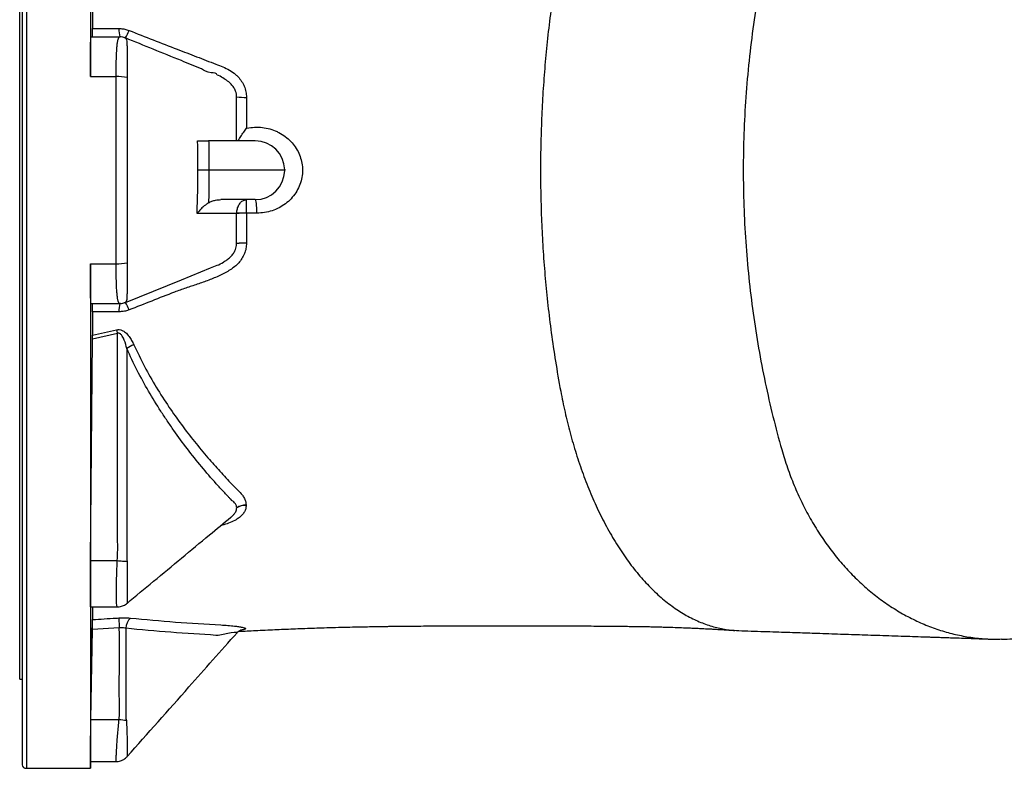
# Model space of a CAD drawing. Header units: millimetres. Extents: x 5407 to 15347, y 2145 to 17923.
# Tile 1 of 7: x 5407 to 8751, y 2583 to 5127. Entities that reach past the tile are written whole.
import ezdxf

# ---------------------------------------------------------------- set-up
doc = ezdxf.new("R2010")
doc.units = ezdxf.units.MM
doc.header["$LTSCALE"] = 5

msp = doc.modelspace()

# ---------------------------------------------------------------- linework, layer by layer
at = {"color": 7, "linetype": 'Continuous', "lineweight": 25}
for p, q in [((5414.9, 6636), (5414.9, 2594.2)), ((5406.9, 2885.1), (5406.9, 6345.1)), ((5646.9, 6052.3), (5646.9, 4933.1)), ((5654.4, 5175.9), (5654.4, 5096.1)), ((5649.1, 5068.1), (5746.4, 5068.1)), ((5646.9, 4933.1), (5734.3, 4933.1)), ((6177.1, 4862.6), (6177.2, 4757.5)), ((6206.8, 4715.1), (6048.6, 4715.1)), ((6306.9, 4615.1), (6049.4, 4615.1)), ((6306.8, 4616.9), (6306.9, 4615.1)), ((6306.8, 4613.4), (6306.9, 4615.1)), ((6206.8, 4515.1), (6089.7, 4515.1)), ((6143.5, 4366), (6143.6, 4467.7)), ((6143.6, 4467.7), (6143.6, 4469)), ((6177.2, 4468.7), (6177.1, 4367.7)), ((6177.2, 4469), (6177.2, 4468.7)), ((6212.4, 4468.9), (6177.2, 4469)), ((6143.5, 4365.6), (6143.5, 4365.6)), ((6177.1, 4367.7), (6177.1, 4367.3)), ((5646.9, 4297.2), (5646.9, 3177.9)), ((5646.9, 4297.2), (5734.3, 4297.2)), ((5649.1, 4162.2), (5746.4, 4162.2)), ((5738.7, 4060.4), (5654.3, 4040.6)), ((5654.4, 4054.4), (5735.9, 4072.8)), ((5647.6, 3288.3), (5654.3, 4040.6)), ((5770.8, 4008.7), (5770.8, 3296.1)), ((6143.8, 3467.5), (6143.8, 3467.7)), ((6143.8, 3467.4), (6143.8, 3467.5)), ((6175.9, 3476.6), (6175.9, 3476.4)), ((6175.9, 3476.4), (6175.9, 3476.2)), ((5647.6, 3288.3), (5738.4, 3288.3)), ((5646.9, 3177.9), (5646.9, 2607.7)), ((5646.9, 3131.1), (5738.5, 3131.1)), ((5648.8, 2749), (5653.8, 3054.1)), ((5745.2, 3059.9), (5653.8, 3054.1)), ((5406.9, 2885.1), (5414.9, 2885.1)), ((5648.8, 2749), (5744.5, 2749)), ((5429.5, 2582.6), (5646.9, 2582.6)), ((5646.9, 2607.7), (5646.9, 2582.6)), ((5646.9, 2605.7), (5734.4, 2605.7)), ((5646.9, 2582.6), (5647.3, 2605.7))]:
    msp.add_line(p, q, dxfattribs=at)
at = {"color": 8, "linetype": 'Continuous', "lineweight": 25}
msp.add_line((5429.5, 6647.6), (5429.5, 2582.6), dxfattribs=at)
at = {"color": 7, "linetype": 'Continuous', "lineweight": 25, "flags": 128}
for points in [[(5765.9, 5064.4), (5765.9, 5064.4)], [(6212.4, 4468.9), (6212.2, 4478.1), (6211.9, 4486.9), (6211.3, 4494.9), (6210.6, 4501.8), (6209.8, 4507.5), (6208.9, 4511.7), (6207.9, 4514.3), (6206.8, 4515.1)], [(6143.6, 4467.7), (6077.7, 4467.7), (6009.1, 4467.7)], [(5765.9, 4165.9), (5955.9, 4243), (6054.7, 4283.1)], [(6054.7, 4283.1), (6077, 4292.1), (6077, 4292.1), (6077, 4292.1)], [(5735.9, 4072.8), (5736.3, 4071.3), (5736.6, 4069.8), (5736.9, 4068.2), (5737.3, 4066.7), (5737.6, 4065.1), (5738, 4063.6), (5738.3, 4062), (5738.7, 4060.4)], [(5738.4, 3288.3), (5742.9, 3287.9), (5747.3, 3287.6), (5751.7, 3287.3), (5756, 3287), (5760.1, 3286.7), (5764, 3286.4), (5767.8, 3286.2), (5771.3, 3286)], [(5743, 3093.7), (5743.2, 3091.6), (5743.4, 3088.7), (5743.6, 3085.1), (5743.9, 3080.9), (5744.2, 3076.2), (5744.6, 3071), (5744.9, 3065.5), (5745.2, 3059.9)]]:
    msp.add_lwpolyline(points, dxfattribs=at)
at = {"color": 8, "linetype": 'Continuous', "lineweight": 25, "flags": 128}
for points in [[(5765.9, 4165.9), (5765.9, 4165.9)], [(6144.7, 3043.2), (6145.1, 3044.2), (6144.2, 3044.5), (6140.6, 3044.6), (6134.7, 3044.3), (6124.9, 3043.1), (6113.2, 3041.1), (6097.4, 3037.9), (6080.4, 3033.7), (6080.4, 3033.7), (6080.4, 3033.7)]]:
    msp.add_lwpolyline(points, dxfattribs=at)
at = {"color": 7, "linetype": 'Continuous', "lineweight": 25}
for centre, radius, start, end in [((5826, 5090.6), 82.1, 176.0553, 195.9736), ((5647.9, 5136.6), 138.4, 328.5351, 340.2828), ((5746.4, 5019.4), 48.6, 63.7044, 89.9841), ((5736.8, 4703), 230.1, 81.2534, 90.615), ((6171.9, 5092.1), 229.6, 262.9036, 271.303), ((6206.8, 4615.1), 100, 1, 90), ((6206.8, 4615.1), 100, 270, 359), ((6160.4, 4096.2), 373.1, 87.4247, 92.5753), ((6172, 4082.3), 386.4, 89.2358, 94.2182), ((6171.9, 4138.1), 229.6, 88.6973, 97.0963), ((6171.9, 4138.1), 229.3, 88.695, 97.1069), ((5736.8, 4527.3), 230.1, 269.385, 278.7466), ((5826, 4139.6), 82.1, 164.0264, 183.9447), ((5746.4, 4210.8), 48.6, 270.0159, 296.2956), ((5647.9, 4093.6), 138.4, 19.7172, 31.4649), ((5833.2, 3924.7), 104.7, 111.7623, 126.6153), ((6172.5, 3426.8), 49.9, 86.0743, 125.0899), ((6172.4, 3426.7), 49.8, 85.9242, 125.0028), ((6172.3, 3426.6), 49.7, 85.7919, 124.923), ((5816.9, 3057), 49.7, 133.3345, 177.9874), ((5812.1, 3165.9), 422.4, 260.7891, 264.1657), ((5429.5, 2597.6), 15, 193.1183, 270)]:
    msp.add_arc(centre, radius, start, end, dxfattribs=at)
for points, knots in [([(8000, 5582.5), (7978.3, 5507.6), (7939.4, 5353.1), (7896.3, 5111.2), (7870.1, 4863.3), (7864.3, 4697.4), (7864.3, 4534.5), (7869.8, 4371.9), (7895, 4128.7), (7936.5, 3891.2), (7974, 3739.6), (7994.8, 3666)], [0.3435188, 0.3435188, 0.3435188, 0.3435188, 0.3658241, 0.3881294, 0.4104346, 0.4327399, 0.4327399, 0.454593, 0.4764462, 0.4982993, 0.5201525, 0.5201525, 0.5201525, 0.5201525]), ([(7244.2, 5366.1), (7237.6, 5330.9), (7225.9, 5263.3), (7211.9, 5167.2), (7200.5, 5074.3), (7191.5, 4983.2), (7184.5, 4892.7), (7179.5, 4802), (7176.5, 4710.1), (7175.7, 4647.2), (7175.7, 4615.1), (7175.7, 4583.4), (7176.4, 4521), (7179.5, 4429.2), (7184.5, 4338.3), (7191.4, 4247.5), (7200.5, 4155.9), (7211.9, 4062.7), (7226, 3966.4), (7237.6, 3899.1), (7244.2, 3864.2)], [0.9114226, 0.9114226, 0.9114226, 0.9114226, 0.9224948, 0.933567, 0.9446391, 0.9557113, 0.9667835, 0.9778557, 0.9889278, 1, 1, 1, 1.0109535, 1.021907, 1.0328605, 1.043814, 1.0547676, 1.0657211, 1.0766746, 1.0876281, 1.0876281, 1.0876281, 1.0876281]), ([(5653.9, 5068.1), (5654, 5068.5), (5654.1, 5069.4), (5654.3, 5076.4), (5654.4, 5085.7), (5654.4, 5093), (5654.4, 5096.1)], [0, 0, 0, 0, 0.268019, 0.536065, 0.803291, 1, 1, 1, 1]), ([(5654.4, 5096.1), (5681, 5096.1), (5710.9, 5096.2), (5740.8, 5096.3), (5744.1, 5096.3)], [0, 0, 0, 0, 0.888288, 1, 1, 1, 1]), ([(5744.1, 5096.3), (5746, 5096.3), (5752.7, 5096.1), (5764.3, 5094.6), (5773.5, 5091.5), (5778.1, 5089.9)], [0, 0, 0, 0, 0.166069, 0.577312, 1, 1, 1, 1]), ([(5778.1, 5089.9), (5805.4, 5079.2), (5859.9, 5057.8), (5936.5, 5028.1), (6007.7, 5000.9), (6059.2, 4980.7), (6096.9, 4966.7), (6119.8, 4955.9), (6136.7, 4943.6), (6150.3, 4930.6), (6160.9, 4917.3), (6170.1, 4900.3), (6176, 4881.9), (6176.7, 4869), (6177.1, 4862.6)], [0, 0, 0, 0, 0.181791, 0.363575, 0.509547, 0.655524, 0.708218, 0.760736, 0.812987, 0.838899, 0.879232, 0.91953, 0.959771, 1, 1, 1, 1]), ([(5646.9, 4933.1), (5646.9, 4941.9), (5646.9, 4959.5), (5647, 4984.3), (5647.2, 5007), (5647.4, 5026.9), (5647.7, 5043.3), (5648.1, 5056), (5648.5, 5064.4), (5648.8, 5067.7), (5649, 5068), (5649.1, 5068.1)], [0, 0, 0, 0, 0.119293, 0.238586, 0.35788, 0.477175, 0.596476, 0.715778, 0.835094, 0.95441, 1, 1, 1, 1]), ([(5734.3, 4933.1), (5734.3, 4936.5), (5734.3, 4948.5), (5734.6, 4969), (5735.1, 4993), (5736, 5014.7), (5737.2, 5033.4), (5738.8, 5048.6), (5740.8, 5059.6), (5743.3, 5066.7), (5745.3, 5067.6), (5746.4, 5068.1)], [0, 0, 0, 0, 0.045458, 0.162499, 0.282927, 0.400326, 0.521139, 0.639259, 0.76085, 0.878714, 1, 1, 1, 1]), ([(5746.4, 5068.1), (5747.1, 5068.1), (5748.3, 5068.1), (5747.9, 5068.1), (5747.8, 5068.1)], [0, 0, 0, 0, 0.659058, 1, 1, 1, 1]), ([(5765.9, 5064.4), (5762.9, 5065.5), (5756.8, 5067.6), (5750.3, 5067.9), (5747.1, 5068.1)], [0, 0, 0, 0, 0.500004, 1, 1, 1, 1]), ([(6024.2, 4959.6), (6001.4, 4968.8), (5914.6, 5004.1), (5829, 5038.8), (5765.9, 5064.4)], [0, 0, 0, 0, 0.262537, 1, 1, 1, 1]), ([(5765.9, 5064.4), (5765.9, 5064.4), (5765.9, 5063.9), (5766.9, 5063.5), (5767.9, 5063)], [0, 0, 0, 0, 0.000026, 1, 1, 1, 1]), ([(5767.9, 5063), (5768.5, 5061.5), (5769.9, 5058.5), (5770.8, 5049.1), (5771.4, 5036.5), (5771.6, 5021.1), (5771.7, 5003.3), (5771.8, 4983.5), (5771.8, 4962), (5771.8, 4944.1), (5771.8, 4933.4), (5771.8, 4930.4)], [0, 0, 0, 0, 0.125953, 0.251947, 0.372407, 0.492869, 0.609491, 0.72611, 0.841066, 0.95602, 1, 1, 1, 1]), ([(6077, 4938.1), (6077, 4938.1), (6077, 4945.5), (6047.8, 4944.7), (6033.2, 4953.9), (6024.2, 4959.6)], [0, 0, 0, 0, 0.000001, 0.384533, 1, 1, 1, 1]), ([(5734.3, 4297.2), (5734.3, 4320.6), (5734.3, 4367.5), (5734.3, 4438.3), (5734.2, 4509.5), (5734.2, 4586.5), (5734.2, 4669.2), (5734.2, 4757.5), (5734.3, 4845.6), (5734.3, 4903.9), (5734.3, 4933.1)], [0, 0, 0, 0, 0.111311, 0.222621, 0.334481, 0.446341, 0.584624, 0.72317, 0.861454, 1, 1, 1, 1]), ([(5771.8, 4930.4), (5771.8, 4901.5), (5771.8, 4843.7), (5771.8, 4756.4), (5771.8, 4668.8), (5771.8, 4586.9), (5771.8, 4510.7), (5771.8, 4440.3), (5771.8, 4369.9), (5771.8, 4323.2), (5771.8, 4299.8)], [0, 0, 0, 0, 0.138289, 0.276838, 0.415118, 0.553657, 0.664971, 0.776285, 0.888142, 1, 1, 1, 1]), ([(6143.5, 4864.3), (6143.4, 4867.4), (6143, 4873.9), (6140.6, 4882.6), (6136.5, 4892.1), (6130.1, 4902.1), (6121.5, 4911.1), (6110.5, 4920.4), (6096.1, 4928.9), (6084.1, 4936.8), (6077, 4938.1), (6077, 4938.1)], [0, 0, 0, 0, 0.090517, 0.183877, 0.255279, 0.384432, 0.518651, 0.606641, 0.789097, 0.999994, 1, 1, 1, 1]), ([(6143.6, 4715.1), (6143.6, 4740), (6143.6, 4789.9), (6143.6, 4839.5), (6143.5, 4864.3)], [0, 0, 0, 0, 0.499606, 1, 1, 1, 1]), ([(6148.7, 4715.1), (6151.5, 4720), (6157.4, 4729.7), (6167.2, 4743.9), (6174, 4753.2), (6177.1, 4757.4), (6177.2, 4757.5)], [0, 0, 0, 0, 0.344533, 0.696562, 0.998102, 1, 1, 1, 1]), ([(6177.2, 4757.5), (6177.6, 4757.6), (6186.6, 4759.5), (6204.7, 4761.8), (6231, 4761), (6256.8, 4755.9), (6273.4, 4749.8), (6289.2, 4742.4), (6304.2, 4733.8), (6323.7, 4717.9), (6340, 4699.3), (6352.7, 4678.8), (6361.7, 4656.5), (6367, 4633), (6367.9, 4608.8), (6364.7, 4584.2), (6356.9, 4560.3), (6344.9, 4537.8), (6329, 4517.7), (6309.8, 4500.5), (6288, 4486.7), (6264.1, 4476.6), (6238.7, 4470.2), (6221.1, 4469.3), (6212.4, 4468.9)], [0, 0, 0, 0, 0.002536, 0.054317, 0.106103, 0.157416, 0.208727, 0.210439, 0.260834, 0.311217, 0.358998, 0.406761, 0.453228, 0.499681, 0.547094, 0.594509, 0.644019, 0.693551, 0.744286, 0.795041, 0.845978, 0.896921, 0.948461, 1, 1, 1, 1]), ([(6011.8, 4615.1), (6011.9, 4631.9), (6012.3, 4665.2), (6011.4, 4698.5), (6011, 4715.1)], [0, 0, 0, 0, 0.501861, 1, 1, 1, 1]), ([(6011, 4715.1), (6015.2, 4715.1), (6023.4, 4715.1), (6037.2, 4715.1), (6045.7, 4715.1), (6048.6, 4715.1)], [0, 0, 0, 0, 0.396151, 0.792297, 1, 1, 1, 1]), ([(6048.6, 4715.1), (6049, 4698.5), (6049.8, 4665.2), (6049.5, 4631.9), (6049.4, 4615.1)], [0, 0, 0, 0, 0.498326, 1, 1, 1, 1]), ([(6009.1, 4467.7), (6010.4, 4500.1), (6012.4, 4549.2), (6011.9, 4598.4), (6011.8, 4615.1)], [0, 0, 0, 0, 0.659776, 1, 1, 1, 1]), ([(6049.4, 4615.1), (6043.7, 4615.1), (6032.5, 4615.1), (6020, 4615.1), (6013.8, 4615.1), (6011.9, 4615.1), (6011.8, 4615.1)], [0, 0, 0, 0, 0.396312, 0.792622, 0.989138, 1, 1, 1, 1]), ([(6049.4, 4615.1), (6049.5, 4598.4), (6049.8, 4565.1), (6049.1, 4528.1), (6048.4, 4507.8), (6048.3, 4504.1)], [0, 0, 0, 0, 0.451967, 0.900917, 1, 1, 1, 1]), ([(6048.3, 4504.1), (6052, 4506.1), (6059.5, 4510.1), (6073.5, 4514.2), (6083.8, 4514.8), (6089.7, 4515.1)], [0, 0, 0, 0, 0.289663, 0.588206, 1, 1, 1, 1]), ([(6143.6, 4469), (6144.2, 4474.1), (6145.4, 4484.3), (6151.1, 4497.7), (6159.3, 4508.2), (6168.6, 4514), (6175.1, 4515.1), (6177.7, 4515.1), (6177.8, 4515.1)], [0, 0, 0, 0, 0.2088412, 0.4120534, 0.6192622, 0.8420771, 0.9985926, 1, 1, 1, 1]), ([(6177.2, 4469), (6177.2, 4474.1), (6177.2, 4484.3), (6177.3, 4497.7), (6177.5, 4508.2), (6177.6, 4514), (6177.7, 4515.1), (6177.8, 4515.1), (6177.8, 4515.1)], [0, 0, 0, 0, 0.208831, 0.412042, 0.619259, 0.842081, 0.998592, 1, 1, 1, 1]), ([(6048.3, 4504.1), (6045.3, 4502.2), (6039.5, 4498.5), (6030.1, 4490.9), (6020.5, 4481.8), (6013.4, 4473.5), (6009.9, 4468.8), (6009.1, 4467.7), (6009.1, 4467.7)], [0, 0, 0, 0, 0.183609, 0.367433, 0.640924, 0.914676, 0.998244, 1, 1, 1, 1]), ([(6177.1, 4367.3), (6176.8, 4361.2), (6176, 4348.9), (6170.5, 4331.2), (6162.1, 4314.9), (6150.9, 4300.1), (6137.3, 4287.2), (6116.1, 4272.2), (6086.5, 4256.7), (6048.8, 4241), (6010.1, 4227.4), (5971, 4214.6), (5919.2, 4196), (5855.2, 4170.5), (5803.8, 4150.4), (5778.1, 4140.3)], [0, 0, 0, 0, 0.038388, 0.076798, 0.115395, 0.154021, 0.193309, 0.232627, 0.317109, 0.40181, 0.487004, 0.572385, 0.657441, 0.828719, 1, 1, 1, 1]), ([(6077, 4292.1), (6077, 4292.1), (6084.8, 4293.6), (6096, 4301.1), (6110.9, 4310.2), (6121.7, 4319.2), (6130.9, 4329.3), (6137.3, 4339.6), (6141.4, 4349.8), (6143.2, 4358.2), (6143.5, 4363.5), (6143.5, 4365.6), (6143.5, 4365.6)], [0, 0, 0, 0, 0.000006, 0.23264, 0.367531, 0.504382, 0.628594, 0.756838, 0.847273, 0.940169, 0.999997, 1, 1, 1, 1]), ([(6143.5, 4365.6), (6143.5, 4365.6), (6143.5, 4365.8), (6143.5, 4365.9), (6143.5, 4366)], [0, 0, 0, 0, 0.000291, 1, 1, 1, 1]), ([(5649.1, 4162.2), (5649, 4162.7), (5648.7, 4163.6), (5648.2, 4170.6), (5647.9, 4181.6), (5647.5, 4196.7), (5647.3, 4215.3), (5647.1, 4237), (5646.9, 4261.1), (5646.9, 4281.6), (5646.9, 4293.8), (5646.9, 4297.2)], [0, 0, 0, 0, 0.119329, 0.238657, 0.357988, 0.477319, 0.59664, 0.71596, 0.835265, 0.95457, 1, 1, 1, 1]), ([(5746.4, 4162.2), (5745.9, 4162.3), (5744.4, 4162.6), (5742.2, 4166.1), (5739.9, 4174.5), (5738.1, 4187.2), (5736.7, 4203.6), (5735.6, 4223.4), (5734.9, 4245.9), (5734.4, 4270.7), (5734.4, 4288.3), (5734.3, 4297.2)], [0, 0, 0, 0, 0.051973, 0.168744, 0.288841, 0.405612, 0.525732, 0.64258, 0.762795, 0.879709, 1, 1, 1, 1]), ([(5771.8, 4299.8), (5771.8, 4292.2), (5771.8, 4276.8), (5771.8, 4254.9), (5771.8, 4234.5), (5771.7, 4215.9), (5771.5, 4199.7), (5771.1, 4186), (5770.3, 4175.5), (5769.2, 4169.6), (5768.2, 4167.8), (5767.9, 4167.2)], [0, 0, 0, 0, 0.114747, 0.229503, 0.345201, 0.46091, 0.579096, 0.697297, 0.820627, 0.943929, 1, 1, 1, 1]), ([(5654.4, 4134.2), (5654.4, 4138.3), (5654.4, 4146.7), (5654.2, 4155.9), (5654.1, 4161.4), (5654, 4162), (5653.9, 4162.2)], [0, 0, 0, 0, 0.264972, 0.529906, 0.795882, 1, 1, 1, 1]), ([(5749.2, 4162.2), (5749.2, 4162.2), (5749.2, 4162.2), (5747.8, 4162.2), (5746.4, 4162.2)], [0, 0, 0, 0, 0.024075, 1, 1, 1, 1]), ([(5749.2, 4162.4), (5751.7, 4162.5), (5757.4, 4162.9), (5762.9, 4164.8), (5765.9, 4165.9)], [0, 0, 0, 0, 0.4392838, 1, 1, 1, 1]), ([(5767.9, 4167.2), (5766.9, 4166.8), (5765.9, 4166.4), (5765.9, 4165.9), (5765.9, 4165.9)], [0, 0, 0, 0, 0.999974, 1, 1, 1, 1]), ([(5654.4, 4134.2), (5654.4, 4120.6), (5654.4, 4093.8), (5654.4, 4067.4), (5654.4, 4054.4)], [0, 0, 0, 0, 0.509319, 1, 1, 1, 1]), ([(5744.1, 4134), (5717.6, 4134.1), (5687.6, 4134.1), (5657.7, 4134.2), (5654.4, 4134.2)], [0, 0, 0, 0, 0.888288, 1, 1, 1, 1]), ([(5778.1, 4140.3), (5776.3, 4139.7), (5770.1, 4137.3), (5758.7, 4134.6), (5749, 4134.2), (5744.1, 4134)], [0, 0, 0, 0, 0.165714, 0.577146, 1, 1, 1, 1]), ([(5735.9, 4072.8), (5739, 4073.1), (5745.4, 4073.9), (5756, 4070.8), (5767.6, 4063.1), (5778.2, 4051), (5787.3, 4036.6), (5792.1, 4026.8), (5794.4, 4021.9)], [0, 0, 0, 0, 0.106372, 0.222105, 0.376716, 0.600691, 0.800211, 1, 1, 1, 1]), ([(5738.4, 3288.3), (5739, 3300.5), (5740.2, 3325), (5739.1, 3361.7), (5738.3, 3422.9), (5739.5, 3655.9), (5739, 3876.5), (5738.7, 4060.4)], [0, 0, 0, 0, 0.047532, 0.095129, 0.142728, 0.285446, 1, 1, 1, 1]), ([(5770.8, 4008.7), (5768.2, 4018.5), (5764.3, 4033.2), (5756.6, 4049.9), (5750.7, 4057.5), (5746.4, 4060.3), (5743.5, 4061.2), (5740.9, 4061.2), (5739.3, 4060.7), (5738.7, 4060.4)], [0, 0, 0, 0, 0.459665, 0.694782, 0.835065, 0.888351, 0.923497, 0.969556, 1, 1, 1, 1]), ([(5794.4, 4021.9), (5806.3, 3997.2), (5830.2, 3947.6), (5870.3, 3877.1), (5912.3, 3811.4), (5955.9, 3750.2), (6000.1, 3692.8), (6043.7, 3640), (6086.7, 3591.6), (6119.7, 3555.5), (6146.7, 3529.5), (6161.7, 3513.9), (6170.6, 3499.6), (6175.1, 3488), (6175.6, 3480.3), (6175.9, 3476.6)], [0, 0, 0, 0, 0.116439, 0.232991, 0.349447, 0.456872, 0.564342, 0.671781, 0.764444, 0.857108, 0.896026, 0.934799, 0.957035, 0.979257, 1, 1, 1, 1]), ([(6125.7, 3494.5), (6125.7, 3494.5), (6125.7, 3494.5), (6125.7, 3494.5), (6125.6, 3494.6), (6125.5, 3494.7), (6125.3, 3495), (6124.8, 3495.4), (6123.8, 3496.4), (6121.9, 3498.4), (6118.1, 3502.4), (6114.9, 3505.8), (6108.4, 3512.6), (6104.1, 3517.2), (6091.2, 3531.1), (6065.7, 3559.1), (6040.8, 3588.1), (6008.1, 3627.5), (5992.1, 3647.7), (5960.7, 3688.7), (5945.4, 3709.7), (5922.8, 3741.7), (5915.4, 3752.4), (5900.7, 3774.2), (5893.4, 3785.2), (5871.8, 3818.4), (5857.9, 3841), (5817.9, 3910.3), (5793.2, 3958.4), (5770.8, 4008.7)], [0, 0, 0, 0, 0.000122, 0.000122, 0.000244, 0.000488, 0.000977, 0.001953, 0.003906, 0.007812, 0.015625, 0.03125, 0.03125, 0.0625, 0.0625, 0.125, 0.25, 0.25, 0.375, 0.375, 0.5, 0.5, 0.5625, 0.5625, 0.625, 0.625, 0.75, 0.75, 1, 1, 1, 1]), ([(5651.7, 3834.7), (5651.7, 3829.5), (5651.8, 3819), (5651.7, 3799), (5651.5, 3778.6), (5651.2, 3759.6), (5650.9, 3744.3), (5650.5, 3734.5), (5650.2, 3731.1), (5649.9, 3734.7), (5649.7, 3744.7), (5649.6, 3760.1), (5649.7, 3779.2), (5649.8, 3799.7), (5650.1, 3819.3), (5650.4, 3836), (5650.7, 3847.7), (5651.1, 3853.1), (5651.4, 3851.7), (5651.6, 3844.7), (5651.7, 3837.5), (5651.7, 3834.7)], [0, 0, 0, 0, 0.0536766, 0.1073531, 0.1610301, 0.2147127, 0.2684036, 0.3221017, 0.3758026, 0.4295006, 0.4831925, 0.5368768, 0.5905555, 0.6442326, 0.6979135, 0.751601, 0.8052961, 0.8589963, 0.9126963, 0.9663914, 1, 1, 1, 1]), ([(7244.2, 3864.2), (7248.9, 3840.4), (7258.5, 3792.3), (7276.1, 3721.5), (7296.5, 3651.2), (7319.9, 3582.1), (7346.2, 3514.9), (7375.5, 3450.2), (7407.5, 3388.6), (7442.1, 3330.9), (7479, 3277.6), (7518, 3229.3), (7558.7, 3186.4), (7600.7, 3149.2), (7643.5, 3118), (7686.9, 3092.8), (7730.4, 3073.5), (7773.6, 3060.1), (7813.1, 3052.4), (7838.2, 3051.3), (7848.9, 3050.9)], [0, 0, 0, 0, 0.051419, 0.10416, 0.158167, 0.213359, 0.269625, 0.326824, 0.384787, 0.443317, 0.502197, 0.561197, 0.620083, 0.678625, 0.736601, 0.793822, 0.850114, 0.905328, 0.959367, 1, 1, 1, 1]), ([(7994.8, 3666), (8001.1, 3645.2), (8013.6, 3603.8), (8036.5, 3543.9), (8062.4, 3486.3), (8091.4, 3431.2), (8123.2, 3378.8), (8157.7, 3329.4), (8194.7, 3283), (8234, 3240), (8275.5, 3200.4), (8319.1, 3164.5), (8364.4, 3132.3), (8411.3, 3103.9), (8459.7, 3079.6), (8509.2, 3059.3), (8559.7, 3043.3), (8611.1, 3031.4), (8663, 3024), (8706.7, 3020.8), (8733, 3021.8), (8741.8, 3022.1)], [0, 0, 0, 0, 0.055053, 0.1098825, 0.1645096, 0.2189526, 0.2732345, 0.3273744, 0.38139, 0.4353014, 0.4891268, 0.5428832, 0.5965898, 0.6502635, 0.703922, 0.7575828, 0.811263, 0.8649811, 0.918754, 0.9725996, 1, 1, 1, 1]), ([(6143.8, 3467.7), (6143.6, 3470.2), (6143.1, 3475.1), (6139.6, 3482), (6135.7, 3486.4), (6131.5, 3490.8), (6125.7, 3492.4), (6125.7, 3494.5), (6125.7, 3494.5)], [0, 0, 0, 0, 0.23395, 0.46598, 0.698308, 0.749857, 0.999994, 1, 1, 1, 1]), ([(5771.3, 3143), (5801.4, 3168.1), (5862.9, 3219.2), (5956.3, 3296.8), (6043.7, 3369.4), (6099.9, 3415.8), (6124.3, 3435.9)], [0, 0, 0, 0, 0.25918, 0.528368, 0.795634, 1, 1, 1, 1]), ([(6124.3, 3435.9), (6124.5, 3436.1), (6124.8, 3436.3), (6125, 3436.5), (6125, 3436.5)], [0, 0, 0, 0, 0.80139, 1, 1, 1, 1]), ([(5646.9, 3177.9), (5646.9, 3179.5), (5646.9, 3187.5), (5646.9, 3203.5), (5647, 3227.3), (5647.2, 3253), (5647.4, 3273.7), (5647.6, 3285.5), (5647.6, 3288.3)], [0, 0, 0, 0, 0.052815, 0.27241, 0.492005, 0.711601, 0.931199, 1, 1, 1, 1]), ([(5770.8, 3296.1), (5770.8, 3296.1), (5770.8, 3292.7), (5771, 3289.3), (5771.3, 3286)], [0, 0, 0, 0, 0.000029, 1, 1, 1, 1]), ([(5647.6, 3131.3), (5647.5, 3131.6), (5647.3, 3132.1), (5647.1, 3138.5), (5647, 3148.6), (5646.9, 3161.8), (5646.9, 3172.5), (5646.9, 3177.9)], [0, 0, 0, 0, 0.192506, 0.404193, 0.622019, 0.80892, 1, 1, 1, 1]), ([(5654.2, 3131.1), (5654.2, 3127.1), (5654.2, 3110.8), (5654.2, 3097.9), (5654.2, 3088.1)], [0, 0, 0, 0, 0.244035, 1, 1, 1, 1]), ([(5738.5, 3131.2), (5739.1, 3131.2), (5742.5, 3130.9), (5748.6, 3131.9), (5756.4, 3134.1), (5763.3, 3137.4), (5768.2, 3140.5), (5770.6, 3142.6), (5771.2, 3143.1)], [0, 0, 0, 0, 0.046584, 0.28354, 0.508484, 0.723154, 0.928416, 1, 1, 1, 1]), ([(5653.8, 3054.1), (5653.9, 3058.6), (5654, 3067.5), (5654.2, 3078.7), (5654.2, 3085.3), (5654.2, 3087.5), (5654.2, 3088.1)], [0, 0, 0, 0, 0.293035, 0.58609, 0.878615, 1, 1, 1, 1]), ([(5654.2, 3088.1), (5680.8, 3089.8), (5710.4, 3091.7), (5740, 3093.5), (5743, 3093.7)], [0, 0, 0, 0, 0.898994, 1, 1, 1, 1]), ([(5743, 3093.7), (5747.4, 3093.9), (5756.3, 3094.3), (5769.9, 3094.1), (5778.5, 3093.4), (5782.8, 3093.1)], [0, 0, 0, 0, 0.315853, 0.653186, 1, 1, 1, 1]), ([(5651.7, 3042.7), (5651.6, 3037.4), (5651.6, 3027), (5651.3, 3007), (5650.9, 2986.5), (5650.6, 2967.6), (5650.2, 2952.3), (5650, 2942.4), (5649.7, 2939), (5649.6, 2942.6), (5649.7, 2952.6), (5649.8, 2968), (5650, 2987), (5650.3, 3007.5), (5650.7, 3027.2), (5651, 3043.8), (5651.3, 3055.5), (5651.6, 3061), (5651.7, 3059.6), (5651.8, 3052.7), (5651.7, 3045.4), (5651.7, 3042.7)], [0, 0, 0, 0, 0.053684, 0.107368, 0.161057, 0.214755, 0.268455, 0.322154, 0.375847, 0.429532, 0.483212, 0.536889, 0.590569, 0.644255, 0.697949, 0.751649, 0.80535, 0.859046, 0.912734, 0.966414, 1, 1, 1, 1]), ([(5744.5, 2749), (5745.3, 2756.7), (5746.9, 2772.1), (5745.8, 2795.3), (5744.8, 2834.1), (5745.7, 2922.3), (5745.4, 3002.7), (5745.2, 3059.9)], [0, 0, 0, 0, 0.074486, 0.149384, 0.224296, 0.448708, 1, 1, 1, 1]), ([(5767.3, 3058.7), (5762.4, 3059.5), (5755.3, 3060.7), (5747.7, 3060.1), (5745.2, 3059.9)], [0, 0, 0, 0, 0.685201, 1, 1, 1, 1]), ([(6080.4, 3033.7), (6080.4, 3033.7), (6077.8, 3033.7), (6027.1, 3038.5), (5919, 3043.4), (5817.9, 3053.6), (5767.3, 3058.7)], [0, 0, 0, 0, 0.000002, 0.022574, 0.511287, 1, 1, 1, 1]), ([(5767.3, 3058.7), (5767.3, 3034.6), (5767.3, 2934.4), (5767.3, 2834.6), (5767.3, 2758.1), (5767.3, 2758.1)], [0, 0, 0, 0, 0.240603, 0.999999, 1, 1, 1, 1]), ([(6145, 3042.9), (6145.1, 3043.1), (6146.3, 3044.7), (6149, 3047), (6152.7, 3049.8), (6155.8, 3051.5), (6158, 3052.5), (6159.4, 3053), (6159.5, 3053), (6159.5, 3053)], [0, 0, 0, 0, 0.014701, 0.209494, 0.385418, 0.543392, 0.693144, 0.849349, 1, 1, 1, 1]), ([(6150.4, 3048), (6153.5, 3048.2), (6165.2, 3048.8), (6186.8, 3049.9), (6216.7, 3051.4), (6259, 3053.4), (6312.5, 3055.8), (6376.3, 3058.2), (6432, 3060.1), (6479.6, 3061.5), (6518, 3062.5), (6554.3, 3063.3), (6586, 3063.9), (6612.6, 3064.4), (6634.3, 3064.7), (6652.4, 3065), (6668.6, 3065.2), (6684.6, 3065.4), (6702, 3065.6), (6720.8, 3065.8), (6746.4, 3066), (6779.8, 3066.3), (6821.8, 3066.6), (6868.1, 3066.8), (6918.3, 3067), (6971.8, 3067.1), (7028.2, 3067.2), (7088.1, 3067.2), (7151.2, 3067.1), (7217.3, 3066.9), (7274.7, 3066.7), (7321.3, 3066.4), (7355.3, 3066.2), (7385.1, 3066), (7413.4, 3065.7), (7439.9, 3065.5), (7464.7, 3065.2), (7485.7, 3064.9), (7503.5, 3064.7), (7518.1, 3064.5), (7532, 3064.3), (7546.6, 3064), (7563.8, 3063.7), (7583, 3063.1), (7603.8, 3062.5), (7628, 3061.7), (7653.4, 3060.8), (7678.3, 3059.8), (7700.3, 3058.9), (7717.2, 3058.1), (7730.8, 3057.4), (7742.6, 3056.8), (7757.1, 3056), (7774.5, 3055), (7794.5, 3053.8), (7815.3, 3052.5), (7828.9, 3051.6), (7835.5, 3051.1)], [0, 0, 0, 0, 0.0047186, 0.0179221, 0.0332196, 0.0506702, 0.0829917, 0.1159696, 0.1497352, 0.1700724, 0.1907527, 0.2103009, 0.2276272, 0.2411932, 0.2528356, 0.2623421, 0.2702516, 0.2787508, 0.2880355, 0.2981495, 0.3091404, 0.3293317, 0.3521591, 0.3776044, 0.405363, 0.4351242, 0.4668927, 0.500645, 0.5373845, 0.5762303, 0.617011, 0.6402884, 0.6610896, 0.6794672, 0.6956944, 0.7139759, 0.7296216, 0.7430317, 0.7545544, 0.7642894, 0.7717228, 0.7818692, 0.792939, 0.80542, 0.8195853, 0.8348423, 0.8555405, 0.8736351, 0.8894393, 0.904493, 0.9112688, 0.9199243, 0.9312786, 0.9453288, 0.9620864, 0.9815851, 1, 1, 1, 1]), ([(7848.9, 3050.4), (7862.8, 3050), (7891.3, 3049.1), (7933.4, 3047.7), (7974.3, 3046.4), (8012.5, 3045.1), (8048.1, 3043.9), (8081.5, 3042.8), (8116.9, 3041.6), (8154.3, 3040.3), (8193.5, 3039), (8231.2, 3037.8), (8268.8, 3036.5), (8307.8, 3035.2), (8348.5, 3033.9), (8389.5, 3032.5), (8429.2, 3031.2), (8459, 3030.2), (8479.9, 3029.5), (8493.5, 3029), (8508.6, 3028.5), (8526.1, 3027.9), (8546, 3027.3), (8569.9, 3026.4), (8598.1, 3025.5), (8630.7, 3024.3), (8666.7, 3023.1), (8691.8, 3022.2), (8704.9, 3021.8)], [0, 0, 0, 0, 0.048822, 0.100238, 0.148284, 0.193118, 0.234866, 0.273716, 0.31073, 0.359247, 0.405133, 0.448477, 0.49117, 0.536716, 0.584336, 0.633262, 0.679578, 0.722623, 0.737575, 0.752522, 0.76998, 0.790335, 0.813564, 0.839639, 0.873965, 0.912119, 0.954108, 1, 1, 1, 1]), ([(5771.8, 2622.6), (5841.8, 2701.4), (5966, 2841.4), (6090.5, 2981.6), (6144.9, 3042.9)], [0, 0, 0, 0, 0.562644, 1, 1, 1, 1]), ([(8741.8, 3021.6), (8754.1, 3021.9), (8777.4, 3022.4), (8811.1, 3023.3), (8841.7, 3024.1), (8869.2, 3024.9), (8892.1, 3025.5), (8910.9, 3026), (8927.1, 3026.5), (8944.1, 3027), (8963.4, 3027.6), (8987.5, 3028.3), (9017.1, 3029.1), (9052.8, 3030.2), (9092.9, 3031.4), (9137.6, 3032.8), (9186.7, 3034.3), (9240.3, 3035.9), (9298.6, 3037.7), (9362, 3039.5), (9406.7, 3040.8), (9429.8, 3041.5)], [0, 0, 0, 0, 0.05762, 0.110089, 0.157429, 0.199654, 0.236771, 0.262351, 0.285303, 0.310675, 0.339715, 0.372418, 0.419331, 0.472158, 0.530887, 0.595508, 0.666013, 0.740981, 0.821625, 0.907955, 1, 1, 1, 1]), ([(5646.9, 2607.7), (5646.9, 2608), (5646.9, 2609.9), (5646.9, 2615.6), (5647, 2627.4), (5647.2, 2643.1), (5647.5, 2662.3), (5647.8, 2684.4), (5648.1, 2706.9), (5648.5, 2728.6), (5648.7, 2742.2), (5648.8, 2749)], [0, 0, 0, 0, 0.030978, 0.159802, 0.288627, 0.417452, 0.546278, 0.675113, 0.80395, 0.901975, 1, 1, 1, 1]), ([(5767.3, 2758.1), (5767.3, 2758.1), (5767.3, 2754), (5768.2, 2749.8), (5769.2, 2745.7)], [0, 0, 0, 0, 0.000024, 1, 1, 1, 1]), ([(5734.4, 2605.9), (5735.3, 2605.8), (5739.1, 2605.6), (5745.5, 2606.8), (5753.1, 2609.1), (5760, 2612.5), (5765.8, 2616.7), (5769.7, 2620.1), (5771.5, 2622.2), (5771.8, 2622.6)], [0, 0, 0, 0, 0.067084, 0.266487, 0.45495, 0.63364, 0.802974, 0.96283, 1, 1, 1, 1]), ([(5646.9, 2605.8), (5646.9, 2605.7), (5646.9, 2605.2), (5646.9, 2606.4), (5646.9, 2607.7)], [0, 0, 0, 0, 0.044593, 1, 1, 1, 1])]:
    msp.add_open_spline(points, degree=3, knots=knots, dxfattribs=at)
msp.add_open_spline([(5654.3, 4040.6), (5654.4, 4045.4), (5654.4, 4049.9), (5654.4, 4054.4)], degree=3, dxfattribs=at)
at = {"color": 8, "linetype": 'Continuous', "lineweight": 25}
for points, knots in [([(6175.9, 3476.2), (6175.6, 3472.3), (6175, 3464.6), (6170.3, 3453.8), (6163, 3443.9), (6153.4, 3435), (6140.1, 3425.9), (6122.2, 3417.4), (6104, 3411.5), (6092.9, 3408.1), (6089.4, 3407.1)], [0, 0, 0, 0, 0.114105, 0.228249, 0.341372, 0.456577, 0.571878, 0.745441, 0.919494, 1, 1, 1, 1]), ([(6125, 3436.5), (6127.8, 3438.9), (6133.2, 3443.6), (6140.1, 3452.7), (6143.5, 3460.8), (6143.8, 3466.1), (6143.8, 3467.4)], [0, 0, 0, 0, 0.264898, 0.513577, 0.885187, 1, 1, 1, 1]), ([(5738.5, 3131.5), (5738.4, 3131.4), (5737.8, 3130.7), (5737, 3134), (5736.1, 3141.5), (5735.6, 3153.5), (5735.3, 3169.4), (5735.3, 3188.6), (5735.6, 3210.9), (5736.2, 3235.2), (5737, 3261.3), (5737.9, 3279.2), (5738.4, 3288.3)], [0, 0, 0, 0, 0.025222, 0.134815, 0.24136, 0.350976, 0.457566, 0.567236, 0.673927, 0.783705, 0.890314, 1, 1, 1, 1]), ([(5771.3, 3286), (5771.4, 3278.1), (5771.5, 3262.2), (5771.6, 3239.5), (5771.6, 3218.1), (5771.7, 3198.8), (5771.7, 3181.7), (5771.6, 3167.4), (5771.6, 3156), (5771.5, 3148), (5771.4, 3143.5), (5771.1, 3143.4), (5771.1, 3143.3)], [0, 0, 0, 0, 0.1026011, 0.2075454, 0.3089306, 0.4126655, 0.5137542, 0.6172012, 0.7189603, 0.8230866, 0.9265615, 1, 1, 1, 1]), ([(5782.8, 3093.1), (5833.9, 3088.4), (5935.9, 3079), (6046.8, 3072.1), (6114.6, 3068.3), (6134.9, 3066.3), (6150.9, 3064.3), (6161.7, 3062.4), (6169, 3060.6), (6173.1, 3058.9), (6174.5, 3057.3), (6173.3, 3055.7), (6169.2, 3054.3), (6163.9, 3053.1), (6159.1, 3052.4), (6157.3, 3052.2)], [0, 0, 0, 0, 0.316015, 0.632049, 0.68325, 0.735431, 0.772537, 0.810577, 0.84071, 0.870013, 0.897712, 0.926279, 0.95388, 0.982275, 1, 1, 1, 1]), ([(5734.4, 2606), (5734.3, 2606.2), (5734.2, 2606.5), (5734.3, 2612.4), (5734.7, 2622.5), (5735.5, 2636.9), (5736.5, 2654.8), (5737.9, 2676), (5739.6, 2699.2), (5741.8, 2723.8), (5743.6, 2740.5), (5744.5, 2749)], [0, 0, 0, 0, 0.093753, 0.206637, 0.322786, 0.435882, 0.552258, 0.665916, 0.782899, 0.890072, 1, 1, 1, 1]), ([(5769.2, 2745.7), (5769.6, 2738.1), (5770.5, 2722.8), (5771.2, 2701.3), (5771.6, 2681.2), (5771.7, 2663.6), (5771.8, 2648.7), (5771.8, 2637), (5771.8, 2628.5), (5771.8, 2623.4), (5771.8, 2622.8), (5771.8, 2622.6)], [0, 0, 0, 0, 0.110816, 0.2241253, 0.3372219, 0.4529271, 0.5631628, 0.675917, 0.7849931, 0.8965901, 1, 1, 1, 1])]:
    msp.add_open_spline(points, degree=3, knots=knots, dxfattribs=at)

doc.saveas('drawing.dxf')
